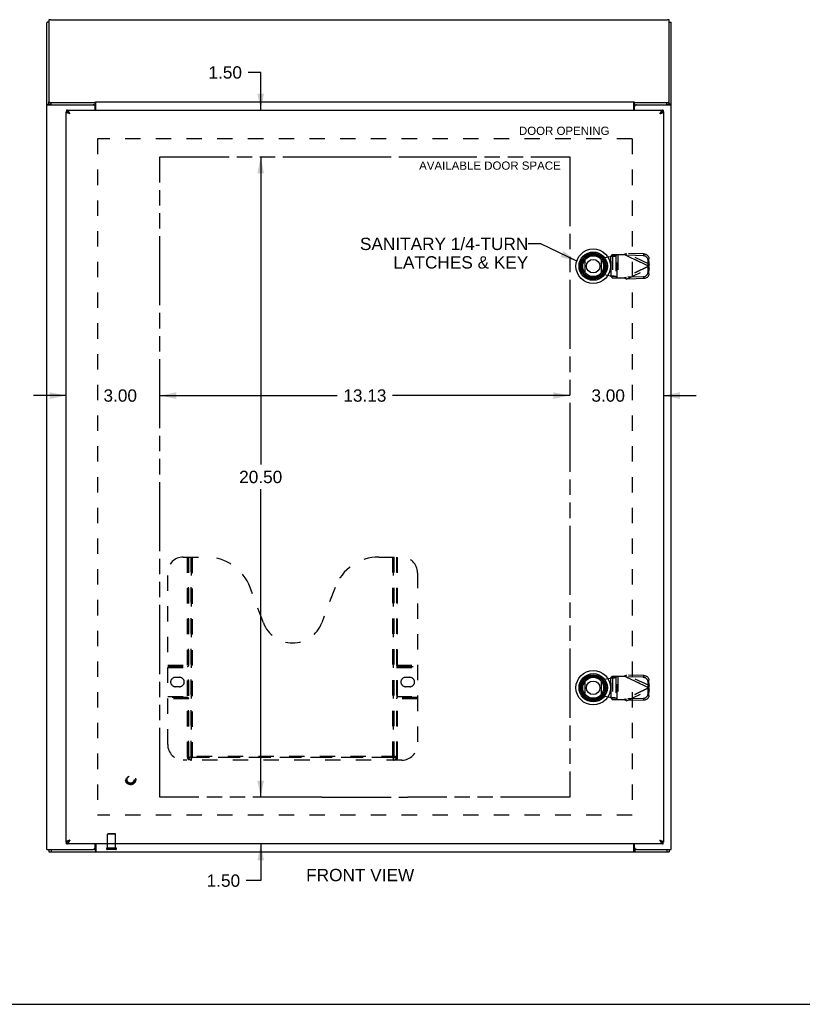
# Model space of a CAD drawing. Header units: inches. Extents: x 0 to 89.5, y 0 to 57.9.
# Tile 2 of 5: x 18.8 to 43.9, y 0 to 31.5. Entities that reach past the tile are written whole.
import ezdxf

# ---------------------------------------------------------------- set-up
doc = ezdxf.new("R2010")
doc.units = ezdxf.units.IN
doc.header["$LTSCALE"] = 4.921053
doc.header["$MEASUREMENT"] = 0
doc.linetypes.add('HIDDEN', pattern=[0.2, 0.1, -0.1])
doc.linetypes.add('PHANTOM', pattern=[0.8, 0.45, -0.05, 0.1, -0.05, 0.1, -0.05])
doc.layers.get('0').update_dxf_attribs({"linetype": 'CONTINUOUS'})
for name, color, linetype in [('02___PRT_ALL_AXES', 7, 'CONTINUOUS'), ('1-4_TURN_RH_OVER_16', 7, 'CONTINUOUS'), ('AVAILABLE_DOOR_SPACE', 7, 'CONTINUOUS'), ('DEFAULT_2', 8, 'HIDDEN'), ('DIMENSIONS', 7, 'CONTINUOUS')]:
    doc.layers.add(name, color=color, linetype=linetype)
doc.styles.get("Standard").update_dxf_attribs({"font": 'arial.ttf'})
doc.dimstyles.new('DIMSTYLE_1', dxfattribs={"dimtxt": 0.394737, "dimasz": 0.526316, "dimexe": 0.09, "dimexo": 0.07, "dimgap": 0.0375, "dimtad": 0, "dimtih": 1, "dimtoh": 1, "dimzin": 4, "dimdsep": 46, "dimtxsty": 'Standard', "dimblk": '_FILLED', "dimblk1": '_FILLED', "dimblk2": '_FILLED', "dimcen": 0.09, "dimazin": 1, "dimtfac": 1, "dimtofl": 0, "dimtmove": 0, "dimatfit": 3, "dimldrblk": '_FILLED', "dimfxl": 0, "dimtolj": 1, "dimtzin": 4, "dimarcsym": 0})
doc.dimstyles.get("Standard").update_dxf_attribs({"dimtxt": 0.447368, "dimasz": 0.526316, "dimexe": 0.09, "dimexo": 0.07, "dimgap": 0.09, "dimtad": 0, "dimtih": 1, "dimtoh": 1, "dimzin": 4, "dimdsep": 46, "dimtxsty": 'Standard', "dimblk": '_FILLED', "dimblk1": '_FILLED', "dimblk2": '_FILLED', "dimcen": 0.09, "dimazin": 1, "dimtp": 0.01, "dimtm": 0.01, "dimtfac": 1, "dimtofl": 0, "dimtmove": 0, "dimatfit": 3, "dimldrblk": '_FILLED', "dimfxl": 0, "dimtolj": 1, "dimtzin": 4, "dimarcsym": 0})

# ---------------------------------------------------------------- blocks, each defined once
blk = doc.blocks.new('_FILLED')
at = {"color": 0, "linetype": 'ByBlock'}
blk.add_solid([(0, 0), (-1, 0.2), (-1, -0.2)], dxfattribs=at)
blk = doc.blocks.new('*D16')
at = {"layer": 'DIMENSIONS', "color": 2, "linetype": 'Continuous'}
for p, q in [((26.547, 29.839), (26.145, 29.839)), ((26.547, 28.635), (26.547, 29.839)), ((26.547, 27.135), (26.547, 26.083))]:
    blk.add_line(p, q, dxfattribs=at)
at = {"layer": 'DIMENSIONS', "color": 2, "linetype": 'Continuous', "xscale": 0.5263157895, "yscale": 0.5263157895, "zscale": 0.5263157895}
for p, rotation in [((26.547, 28.635), 270), ((26.547, 27.135), 90)]:
    blk.add_blockref('_FILLED', p, dxfattribs=dict(at, rotation=rotation))
at = {"layer": 'DIMENSIONS', "color": 2, "linetype": 'Continuous', "insert": (25.948, 30.036), "char_height": 0.3947, "width": 1.07269, "attachment_point": 3, "line_spacing_factor": 0.9}
blk.add_mtext('1.50', dxfattribs=at)
blk = doc.blocks.new('*D17')
at = {"layer": 'DIMENSIONS', "color": 2, "linetype": 'Continuous'}
for p, q in [((26.547, 27.135), (26.547, 17.28)), ((26.547, 6.635), (26.547, 16.491))]:
    blk.add_line(p, q, dxfattribs=at)
at = {"layer": 'DIMENSIONS', "color": 2, "linetype": 'Continuous', "xscale": 0.5263157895, "yscale": 0.5263157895, "zscale": 0.5263157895}
for p, rotation in [((26.547, 27.135), 90), ((26.547, 6.635), 270)]:
    blk.add_blockref('_FILLED', p, dxfattribs=dict(at, rotation=rotation))
at = {"layer": 'DIMENSIONS', "color": 2, "linetype": 'Continuous', "insert": (26.547, 17.083), "char_height": 0.3947, "width": 1.37938, "attachment_point": 2, "line_spacing_factor": 0.9}
blk.add_mtext('20.50', dxfattribs=at)
blk = doc.blocks.new('*D18')
at = {"layer": 'DIMENSIONS', "color": 2, "linetype": 'Continuous'}
for p, q in [((26.547, 6.635), (26.547, 7.688)), ((26.547, 5.135), (26.547, 3.96)), ((26.547, 3.96), (26.087, 3.96))]:
    blk.add_line(p, q, dxfattribs=at)
at = {"layer": 'DIMENSIONS', "color": 2, "linetype": 'Continuous', "xscale": 0.5263157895, "yscale": 0.5263157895, "zscale": 0.5263157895}
for p, rotation in [((26.547, 6.635), 270), ((26.547, 5.135), 90)]:
    blk.add_blockref('_FILLED', p, dxfattribs=dict(at, rotation=rotation))
at = {"layer": 'DIMENSIONS', "color": 2, "linetype": 'Continuous', "insert": (25.889, 4.157), "char_height": 0.3947, "width": 1.07269, "attachment_point": 3, "line_spacing_factor": 0.9}
blk.add_mtext('1.50', dxfattribs=at)
blk = doc.blocks.new('*D19')
at = {"layer": 'DIMENSIONS', "color": 2, "linetype": 'Continuous'}
for p, q in [((23.32, 19.492), (28.996, 19.492)), ((36.445, 19.492), (30.77, 19.492))]:
    blk.add_line(p, q, dxfattribs=at)
at = {"layer": 'DIMENSIONS', "color": 2, "linetype": 'Continuous', "xscale": 0.5263157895, "yscale": 0.5263157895, "zscale": 0.5263157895, "rotation": 180}
blk.add_blockref('_FILLED', (23.32, 19.492), dxfattribs=at)
at = {"layer": 'DIMENSIONS', "color": 2, "linetype": 'Continuous', "xscale": 0.5263157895, "yscale": 0.5263157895, "zscale": 0.5263157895}
blk.add_blockref('_FILLED', (36.445, 19.492), dxfattribs=at)
at = {"layer": 'DIMENSIONS', "color": 2, "linetype": 'Continuous', "insert": (29.883, 19.69), "char_height": 0.3947, "width": 1.37938, "attachment_point": 2, "line_spacing_factor": 0.9}
blk.add_mtext('13.13', dxfattribs=at)
blk = doc.blocks.new('*D20')
at = {"layer": 'DIMENSIONS', "color": 2, "linetype": 'Continuous'}
for p, q in [((36.445, 19.492), (35.393, 19.492)), ((39.445, 19.492), (40.498, 19.492))]:
    blk.add_line(p, q, dxfattribs=at)
at = {"layer": 'DIMENSIONS', "color": 2, "linetype": 'Continuous', "xscale": 0.5263157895, "yscale": 0.5263157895, "zscale": 0.5263157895}
blk.add_blockref('_FILLED', (36.445, 19.492), dxfattribs=at)
at = {"layer": 'DIMENSIONS', "color": 2, "linetype": 'Continuous', "xscale": 0.5263157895, "yscale": 0.5263157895, "zscale": 0.5263157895, "rotation": 180}
blk.add_blockref('_FILLED', (39.445, 19.492), dxfattribs=at)
at = {"layer": 'DIMENSIONS', "color": 2, "linetype": 'Continuous', "insert": (37.675, 19.69), "char_height": 0.3947, "width": 1.07269, "attachment_point": 2, "line_spacing_factor": 0.9}
blk.add_mtext('3.00', dxfattribs=at)
blk = doc.blocks.new('*D21')
at = {"layer": 'DIMENSIONS', "color": 2, "linetype": 'Continuous'}
for p, q in [((20.32, 19.492), (19.268, 19.492)), ((23.32, 19.492), (24.373, 19.492))]:
    blk.add_line(p, q, dxfattribs=at)
at = {"layer": 'DIMENSIONS', "color": 2, "linetype": 'Continuous', "xscale": 0.5263157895, "yscale": 0.5263157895, "zscale": 0.5263157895}
blk.add_blockref('_FILLED', (20.32, 19.492), dxfattribs=at)
at = {"layer": 'DIMENSIONS', "color": 2, "linetype": 'Continuous', "xscale": 0.5263157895, "yscale": 0.5263157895, "zscale": 0.5263157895, "rotation": 180}
blk.add_blockref('_FILLED', (23.32, 19.492), dxfattribs=at)
at = {"layer": 'DIMENSIONS', "color": 2, "linetype": 'Continuous', "insert": (22.049, 19.69), "char_height": 0.3947, "width": 1.07269, "attachment_point": 2, "line_spacing_factor": 0.9}
blk.add_mtext('3.00', dxfattribs=at)

msp = doc.modelspace()

# ---------------------------------------------------------------- linework, layer by layer
at = {"color": 3, "linetype": 'Continuous'}
for p, q in [((19.818, 31.527), (39.572, 31.527)), ((19.695, 4.96), (19.695, 31.428)), ((19.758, 31.512), (19.758, 28.898)), ((39.632, 28.898), (39.632, 31.512)), ((39.695, 4.96), (39.695, 31.428)), ((19.723, 28.804), (21.185, 28.804)), ((19.838, 28.877), (21.245, 28.877)), ((21.245, 28.877), (21.257, 28.894)), ((21.245, 28.635), (21.245, 28.744)), ((21.257, 28.894), (38.509, 28.894)), ((21.272, 28.635), (21.272, 28.894)), ((38.493, 28.635), (38.493, 28.894)), ((38.521, 28.877), (38.509, 28.894)), ((38.52, 28.635), (38.52, 28.744)), ((38.521, 28.877), (39.552, 28.877)), ((38.58, 28.804), (39.668, 28.804)), ((20.32, 5.195), (20.32, 28.575)), ((20.333, 28.635), (39.432, 28.635)), ((39.325, 28.515), (39.34, 28.52)), ((39.445, 28.575), (39.445, 5.195)), ((39.432, 5.135), (20.333, 5.135)), ((20.44, 5.255), (20.426, 5.251)), ((21.245, 5.02), (21.245, 5.135)), ((21.272, 5.135), (21.272, 4.885)), ((38.493, 4.885), (38.493, 5.135)), ((38.52, 5.02), (38.52, 5.135)), ((19.695, 4.96), (21.185, 4.96)), ((19.758, 4.885), (39.632, 4.885)), ((38.502, 4.914), (38.505, 4.906)), ((38.58, 4.96), (39.695, 4.96))]:
    msp.add_line(p, q, dxfattribs=at)
at = {"color": 7, "linetype": 'Continuous'}
for p, q in [((19.758, 31.447), (19.713, 31.447)), ((39.632, 31.447), (39.677, 31.447)), ((19.695, 28.827), (19.758, 28.827)), ((19.758, 28.825), (19.758, 28.898)), ((19.838, 28.805), (19.838, 28.877)), ((19.838, 28.805), (21.245, 28.805)), ((19.84, 28.804), (19.84, 28.805)), ((21.245, 28.805), (21.245, 28.877)), ((38.521, 28.805), (38.521, 28.877)), ((38.521, 28.805), (39.552, 28.805)), ((39.55, 28.804), (39.55, 28.805)), ((39.552, 28.805), (39.552, 28.877)), ((39.632, 28.825), (39.632, 28.898)), ((39.695, 28.827), (39.632, 28.827)), ((20.32, 28.575), (20.333, 28.575)), ((20.333, 28.635), (20.333, 28.575)), ((20.387, 28.558), (20.382, 28.561)), ((39.388, 28.563), (39.383, 28.561)), ((39.432, 28.635), (39.432, 28.575)), ((39.445, 28.575), (39.432, 28.575)), ((36.94, 23.42), (36.94, 23.851)), ((37.451, 23.851), (37.451, 23.42)), ((36.94, 9.92), (36.94, 10.351)), ((37.451, 10.351), (37.451, 9.92)), ((20.32, 5.195), (20.333, 5.195)), ((20.333, 5.135), (20.333, 5.195)), ((20.378, 5.208), (20.382, 5.21)), ((39.379, 5.213), (39.383, 5.21)), ((39.445, 5.195), (39.432, 5.195)), ((39.432, 5.135), (39.432, 5.195)), ((19.758, 4.96), (19.758, 4.885)), ((19.838, 4.96), (19.838, 4.885)), ((21.242, 4.96), (21.185, 4.96)), ((21.242, 4.96), (21.242, 4.885)), ((38.58, 4.96), (38.524, 4.96)), ((38.524, 4.96), (38.524, 4.885)), ((39.552, 4.96), (39.552, 4.885)), ((39.632, 4.96), (39.632, 4.885)), ((0, 0), (89.474, 0))]:
    msp.add_line(p, q, dxfattribs=at)
at = {"color": 3, "linetype": 'Continuous'}
for points in [[(19.818, 31.527), (19.815, 31.527), (19.811, 31.527), (19.807, 31.527), (19.803, 31.527), (19.799, 31.526), (19.795, 31.526), (19.792, 31.526), (19.788, 31.525), (19.785, 31.524), (19.782, 31.524), (19.779, 31.523), (19.776, 31.523), (19.773, 31.522), (19.771, 31.521), (19.769, 31.52), (19.766, 31.519), (19.765, 31.518), (19.763, 31.518), (19.762, 31.517), (19.76, 31.516), (19.76, 31.515), (19.759, 31.514), (19.759, 31.513), (19.758, 31.512)], [(39.632, 31.512), (39.632, 31.513), (39.632, 31.514), (39.631, 31.515), (39.63, 31.516), (39.629, 31.517), (39.628, 31.518), (39.626, 31.518), (39.624, 31.519), (39.622, 31.52), (39.62, 31.521), (39.618, 31.522), (39.615, 31.523), (39.612, 31.523), (39.609, 31.524), (39.606, 31.524), (39.602, 31.525), (39.599, 31.526), (39.595, 31.526), (39.592, 31.526), (39.588, 31.527), (39.584, 31.527), (39.58, 31.527), (39.576, 31.527), (39.572, 31.527)], [(19.695, 28.827), (19.696, 28.824), (19.697, 28.822), (19.698, 28.819), (19.7, 28.817), (19.703, 28.815), (19.706, 28.812), (19.709, 28.81), (19.713, 28.808), (19.718, 28.806), (19.723, 28.804)], [(19.758, 28.898), (19.759, 28.897), (19.759, 28.895), (19.76, 28.894), (19.761, 28.893), (19.763, 28.891), (19.765, 28.89), (19.767, 28.889), (19.769, 28.888), (19.772, 28.886), (19.775, 28.885), (19.778, 28.884), (19.782, 28.883), (19.786, 28.882), (19.79, 28.881), (19.794, 28.881), (19.798, 28.88), (19.803, 28.879), (19.808, 28.879), (19.813, 28.878), (19.818, 28.878), (19.823, 28.878), (19.828, 28.877), (19.833, 28.877), (19.838, 28.877)], [(21.264, 28.856), (21.261, 28.861), (21.26, 28.863), (21.259, 28.865), (21.258, 28.867), (21.256, 28.868), (21.255, 28.87), (21.254, 28.872), (21.252, 28.873), (21.251, 28.874), (21.25, 28.875), (21.248, 28.876), (21.247, 28.877), (21.246, 28.877), (21.245, 28.877)], [(21.272, 28.845), (21.271, 28.846), (21.27, 28.847), (21.269, 28.849), (21.268, 28.851), (21.266, 28.852), (21.265, 28.854), (21.264, 28.856)], [(38.493, 28.845), (38.495, 28.846), (38.496, 28.847), (38.497, 28.849), (38.498, 28.851), (38.499, 28.852), (38.501, 28.854), (38.502, 28.856), (38.504, 28.861)], [(38.504, 28.861), (38.506, 28.863), (38.507, 28.865), (38.508, 28.867), (38.509, 28.868), (38.511, 28.87), (38.512, 28.872), (38.514, 28.873), (38.515, 28.874), (38.516, 28.875), (38.517, 28.876), (38.519, 28.877), (38.52, 28.877), (38.521, 28.877)], [(39.552, 28.877), (39.558, 28.877), (39.563, 28.877), (39.568, 28.878), (39.573, 28.878), (39.578, 28.878), (39.583, 28.879), (39.588, 28.879), (39.592, 28.88), (39.597, 28.881), (39.601, 28.881), (39.605, 28.882), (39.609, 28.883), (39.613, 28.884), (39.616, 28.885), (39.619, 28.886), (39.622, 28.888), (39.624, 28.889), (39.626, 28.89), (39.628, 28.891), (39.63, 28.893), (39.631, 28.894), (39.632, 28.895), (39.632, 28.897), (39.632, 28.898)], [(39.668, 28.804), (39.673, 28.806), (39.678, 28.808), (39.682, 28.81), (39.685, 28.812), (39.688, 28.815), (39.691, 28.817), (39.693, 28.819), (39.694, 28.822), (39.695, 28.824), (39.695, 28.827)], [(20.385, 28.534), (20.378, 28.536), (20.372, 28.539), (20.366, 28.541), (20.361, 28.543), (20.356, 28.545), (20.351, 28.548), (20.346, 28.55), (20.342, 28.552), (20.338, 28.555), (20.334, 28.557), (20.331, 28.559), (20.328, 28.562), (20.326, 28.564), (20.324, 28.566), (20.322, 28.569), (20.321, 28.571), (20.321, 28.573), (20.32, 28.575)], [(20.405, 28.575), (20.4, 28.582), (20.396, 28.589), (20.391, 28.595), (20.387, 28.6), (20.382, 28.606), (20.378, 28.611), (20.374, 28.615), (20.369, 28.619), (20.365, 28.623), (20.36, 28.626), (20.356, 28.629), (20.351, 28.631), (20.347, 28.633), (20.342, 28.634), (20.338, 28.635), (20.333, 28.635)], [(20.44, 28.515), (20.426, 28.52), (20.419, 28.522), (20.412, 28.525), (20.405, 28.527), (20.398, 28.529), (20.391, 28.532), (20.385, 28.534)], [(20.44, 28.515), (20.436, 28.523), (20.432, 28.531), (20.427, 28.539), (20.423, 28.547), (20.418, 28.554), (20.414, 28.561), (20.409, 28.569), (20.405, 28.575)], [(39.361, 28.575), (39.357, 28.569), (39.352, 28.561), (39.348, 28.554), (39.343, 28.547), (39.339, 28.539), (39.334, 28.531), (39.33, 28.523), (39.325, 28.515)], [(39.34, 28.52), (39.347, 28.522), (39.354, 28.525), (39.361, 28.527), (39.368, 28.529), (39.375, 28.532), (39.381, 28.534)], [(39.432, 28.635), (39.428, 28.635), (39.424, 28.634), (39.419, 28.633), (39.415, 28.631), (39.41, 28.629), (39.406, 28.626), (39.401, 28.623), (39.397, 28.619), (39.392, 28.615), (39.388, 28.611), (39.383, 28.606), (39.379, 28.6), (39.374, 28.595), (39.37, 28.589), (39.366, 28.582), (39.361, 28.575)], [(39.381, 28.534), (39.388, 28.536), (39.394, 28.539), (39.399, 28.541), (39.405, 28.543), (39.41, 28.545), (39.415, 28.548), (39.42, 28.55), (39.424, 28.552), (39.428, 28.555), (39.432, 28.557), (39.435, 28.559), (39.438, 28.562), (39.44, 28.564), (39.442, 28.566), (39.443, 28.569), (39.445, 28.571), (39.445, 28.573), (39.445, 28.575)], [(20.385, 5.237), (20.378, 5.235), (20.372, 5.232), (20.366, 5.23), (20.361, 5.228), (20.356, 5.225), (20.351, 5.223), (20.346, 5.221), (20.342, 5.219), (20.338, 5.216), (20.334, 5.214), (20.331, 5.212), (20.328, 5.209), (20.326, 5.207), (20.324, 5.205), (20.322, 5.202), (20.321, 5.2), (20.321, 5.198), (20.32, 5.195)], [(20.333, 5.135), (20.338, 5.136), (20.342, 5.136), (20.347, 5.138), (20.351, 5.14), (20.356, 5.142), (20.36, 5.145), (20.365, 5.148), (20.369, 5.152), (20.374, 5.156), (20.378, 5.16), (20.382, 5.165), (20.387, 5.171), (20.391, 5.176), (20.396, 5.182), (20.4, 5.189), (20.405, 5.195)], [(20.426, 5.251), (20.419, 5.249), (20.412, 5.246), (20.405, 5.244), (20.398, 5.242), (20.391, 5.239), (20.385, 5.237)], [(20.405, 5.195), (20.409, 5.202), (20.414, 5.21), (20.418, 5.217), (20.423, 5.224), (20.427, 5.232), (20.432, 5.24), (20.436, 5.248), (20.44, 5.255)], [(39.325, 5.255), (39.34, 5.251), (39.347, 5.249), (39.354, 5.246), (39.361, 5.244), (39.368, 5.242), (39.375, 5.239), (39.381, 5.237)], [(39.325, 5.255), (39.33, 5.248), (39.334, 5.24), (39.339, 5.232), (39.343, 5.224), (39.348, 5.217), (39.352, 5.21), (39.357, 5.202), (39.361, 5.195)], [(39.361, 5.195), (39.366, 5.189), (39.37, 5.182), (39.374, 5.176), (39.379, 5.171), (39.383, 5.165), (39.388, 5.16), (39.392, 5.156), (39.397, 5.152), (39.401, 5.148), (39.406, 5.145), (39.41, 5.142), (39.415, 5.14), (39.419, 5.138), (39.424, 5.136), (39.428, 5.136), (39.432, 5.135)], [(39.381, 5.237), (39.388, 5.235), (39.394, 5.232), (39.399, 5.23), (39.405, 5.228), (39.41, 5.225), (39.415, 5.223), (39.42, 5.221), (39.424, 5.219), (39.428, 5.216), (39.432, 5.214), (39.435, 5.212), (39.438, 5.209), (39.44, 5.207), (39.442, 5.205), (39.443, 5.202), (39.445, 5.2), (39.445, 5.198), (39.445, 5.195)], [(21.261, 4.906), (21.26, 4.904), (21.259, 4.902), (21.258, 4.9), (21.257, 4.898), (21.256, 4.896), (21.255, 4.894), (21.254, 4.893), (21.253, 4.891), (21.251, 4.89), (21.25, 4.889), (21.249, 4.888), (21.248, 4.887), (21.247, 4.887), (21.246, 4.886), (21.245, 4.886), (21.244, 4.886), (21.242, 4.885)], [(21.272, 4.929), (21.271, 4.927), (21.27, 4.926), (21.269, 4.924), (21.268, 4.923), (21.267, 4.921), (21.266, 4.918), (21.265, 4.916), (21.264, 4.914), (21.261, 4.906)], [(38.493, 4.929), (38.494, 4.927), (38.496, 4.926), (38.497, 4.924), (38.498, 4.923), (38.499, 4.921), (38.5, 4.918), (38.501, 4.916), (38.502, 4.914)], [(38.505, 4.906), (38.506, 4.904), (38.507, 4.902), (38.508, 4.9), (38.509, 4.898), (38.51, 4.896), (38.511, 4.894), (38.512, 4.893), (38.513, 4.891), (38.514, 4.89), (38.516, 4.889), (38.517, 4.888), (38.518, 4.887), (38.519, 4.887), (38.52, 4.886), (38.521, 4.886), (38.522, 4.886), (38.524, 4.885)]]:
    msp.add_lwpolyline(points, dxfattribs=at)
at = {"color": 7, "linetype": 'Continuous'}
for points in [[(19.772, 28.814), (19.769, 28.815), (19.767, 28.816), (19.765, 28.818), (19.763, 28.819), (19.761, 28.82), (19.76, 28.821), (19.759, 28.823), (19.759, 28.824), (19.758, 28.825)], [(19.778, 28.812), (19.775, 28.813), (19.772, 28.814)], [(19.775, 28.813), (19.775, 28.812), (19.777, 28.81), (19.779, 28.808), (19.781, 28.806), (19.784, 28.804)], [(19.786, 28.81), (19.782, 28.811), (19.778, 28.812)], [(19.838, 28.805), (19.833, 28.805), (19.828, 28.805), (19.823, 28.805), (19.818, 28.805), (19.813, 28.806), (19.808, 28.806), (19.803, 28.807), (19.798, 28.808), (19.794, 28.808), (19.79, 28.809), (19.786, 28.81)], [(21.272, 28.798), (21.272, 28.798), (21.271, 28.797), (21.27, 28.797), (21.268, 28.797), (21.267, 28.797), (21.266, 28.797), (21.265, 28.798), (21.263, 28.798), (21.262, 28.798), (21.261, 28.799), (21.26, 28.8), (21.259, 28.8), (21.257, 28.801), (21.256, 28.802), (21.255, 28.802), (21.254, 28.803), (21.253, 28.804), (21.252, 28.804), (21.251, 28.805), (21.25, 28.805), (21.248, 28.805), (21.247, 28.805), (21.246, 28.805), (21.245, 28.805)], [(38.493, 28.798), (38.494, 28.798), (38.495, 28.797), (38.496, 28.797), (38.497, 28.797), (38.499, 28.797), (38.5, 28.797), (38.501, 28.798), (38.503, 28.798), (38.504, 28.798), (38.505, 28.799), (38.506, 28.8), (38.507, 28.8), (38.508, 28.801), (38.51, 28.802), (38.511, 28.802), (38.512, 28.803), (38.513, 28.804), (38.514, 28.804), (38.515, 28.805), (38.516, 28.805), (38.518, 28.805), (38.519, 28.805), (38.52, 28.805), (38.521, 28.805)], [(39.605, 28.81), (39.601, 28.809), (39.597, 28.808), (39.592, 28.808), (39.588, 28.807), (39.583, 28.806), (39.578, 28.806), (39.573, 28.805), (39.568, 28.805), (39.563, 28.805), (39.558, 28.805), (39.552, 28.805)], [(39.616, 28.813), (39.613, 28.812), (39.609, 28.811), (39.605, 28.81)], [(39.607, 28.804), (39.61, 28.806), (39.612, 28.808), (39.614, 28.81), (39.616, 28.812), (39.616, 28.813)], [(39.622, 28.815), (39.619, 28.814), (39.616, 28.813)], [(39.632, 28.825), (39.632, 28.824), (39.632, 28.823), (39.631, 28.821), (39.63, 28.82), (39.628, 28.819), (39.626, 28.818), (39.624, 28.816), (39.622, 28.815)], [(20.382, 28.561), (20.378, 28.563), (20.374, 28.565), (20.369, 28.567), (20.365, 28.569), (20.36, 28.571), (20.356, 28.572), (20.351, 28.573), (20.347, 28.574), (20.342, 28.575), (20.338, 28.575), (20.333, 28.575)], [(20.44, 28.515), (20.436, 28.519), (20.432, 28.523), (20.427, 28.527), (20.423, 28.531), (20.418, 28.535), (20.414, 28.538), (20.409, 28.542), (20.405, 28.545), (20.4, 28.549), (20.396, 28.552), (20.391, 28.555), (20.387, 28.558)], [(20.44, 28.515), (20.436, 28.518), (20.431, 28.521), (20.426, 28.524), (20.422, 28.527), (20.417, 28.53), (20.413, 28.533), (20.409, 28.536), (20.405, 28.539), (20.401, 28.542), (20.398, 28.545), (20.395, 28.548), (20.392, 28.551), (20.389, 28.554), (20.387, 28.557), (20.387, 28.558)], [(39.383, 28.561), (39.379, 28.558), (39.374, 28.555), (39.37, 28.552), (39.366, 28.549), (39.361, 28.545), (39.357, 28.542), (39.352, 28.538), (39.348, 28.535), (39.343, 28.531), (39.339, 28.527), (39.334, 28.523), (39.33, 28.519), (39.325, 28.515)], [(39.325, 28.515), (39.33, 28.518), (39.335, 28.521), (39.339, 28.524), (39.344, 28.527), (39.348, 28.53), (39.353, 28.533), (39.357, 28.536), (39.361, 28.539), (39.364, 28.542), (39.368, 28.545), (39.371, 28.548), (39.374, 28.551), (39.377, 28.554), (39.379, 28.557), (39.379, 28.558)], [(39.432, 28.575), (39.428, 28.575), (39.424, 28.575), (39.419, 28.574), (39.415, 28.573), (39.41, 28.572), (39.406, 28.571), (39.401, 28.569), (39.397, 28.567), (39.392, 28.565), (39.388, 28.563)], [(20.333, 5.195), (20.338, 5.196), (20.342, 5.196), (20.347, 5.197), (20.351, 5.197), (20.356, 5.199), (20.36, 5.2), (20.365, 5.202), (20.369, 5.203), (20.374, 5.206), (20.378, 5.208)], [(20.382, 5.21), (20.387, 5.213), (20.391, 5.216), (20.396, 5.219), (20.4, 5.222), (20.405, 5.225), (20.409, 5.229), (20.414, 5.232), (20.418, 5.236), (20.423, 5.24), (20.427, 5.244), (20.432, 5.248), (20.436, 5.252), (20.44, 5.255)], [(20.44, 5.255), (20.436, 5.252), (20.431, 5.249), (20.426, 5.246), (20.422, 5.243), (20.417, 5.24), (20.413, 5.237), (20.409, 5.234), (20.405, 5.231), (20.401, 5.228), (20.398, 5.225), (20.395, 5.222), (20.392, 5.219), (20.389, 5.216), (20.387, 5.213), (20.387, 5.213)], [(39.325, 5.255), (39.33, 5.252), (39.335, 5.249), (39.339, 5.246), (39.344, 5.243), (39.348, 5.24), (39.353, 5.237), (39.357, 5.234), (39.361, 5.231), (39.364, 5.228), (39.368, 5.225), (39.371, 5.222), (39.374, 5.219), (39.377, 5.216), (39.379, 5.213), (39.379, 5.213)], [(39.325, 5.255), (39.33, 5.252), (39.334, 5.248), (39.339, 5.244), (39.343, 5.24), (39.348, 5.236), (39.352, 5.232), (39.357, 5.229), (39.361, 5.225), (39.366, 5.222), (39.37, 5.219), (39.374, 5.216), (39.379, 5.213)], [(39.383, 5.21), (39.388, 5.208), (39.392, 5.206), (39.397, 5.203), (39.401, 5.202), (39.406, 5.2), (39.41, 5.199), (39.415, 5.197), (39.419, 5.197), (39.424, 5.196), (39.428, 5.196), (39.432, 5.195)], [(21.255, 4.971), (21.253, 4.968), (21.252, 4.967), (21.251, 4.966), (21.25, 4.965), (21.249, 4.964), (21.248, 4.963), (21.247, 4.962), (21.246, 4.961), (21.245, 4.961), (21.244, 4.961), (21.243, 4.961), (21.242, 4.96)], [(21.272, 4.981), (21.271, 4.981), (21.27, 4.982), (21.269, 4.982), (21.268, 4.981), (21.267, 4.981), (21.266, 4.981), (21.265, 4.98), (21.264, 4.98), (21.263, 4.979), (21.262, 4.979), (21.261, 4.978), (21.26, 4.977), (21.259, 4.976), (21.258, 4.975), (21.257, 4.974), (21.256, 4.972), (21.255, 4.971)], [(38.493, 4.981), (38.495, 4.981), (38.496, 4.982), (38.497, 4.982), (38.498, 4.981), (38.499, 4.981), (38.5, 4.981), (38.501, 4.98), (38.502, 4.98), (38.503, 4.979), (38.504, 4.979), (38.505, 4.978), (38.506, 4.977), (38.507, 4.976), (38.508, 4.975), (38.509, 4.974), (38.51, 4.972), (38.511, 4.971), (38.513, 4.968)], [(38.513, 4.968), (38.514, 4.967), (38.515, 4.966), (38.516, 4.965), (38.517, 4.964), (38.518, 4.963), (38.519, 4.962), (38.52, 4.961), (38.521, 4.961), (38.522, 4.961), (38.523, 4.961), (38.524, 4.96)]]:
    msp.add_lwpolyline(points, dxfattribs=at)
for centre, radius in [((37.195, 23.635), 0.551), ((37.195, 23.635), 0.453), ((37.195, 23.635), 0.413), ((37.195, 23.635), 0.384), ((37.195, 23.635), 0.374), ((37.195, 23.635), 0.335), ((37.195, 23.635), 0.217), ((37.195, 10.135), 0.551), ((37.195, 10.135), 0.453), ((37.195, 10.135), 0.413), ((37.195, 10.135), 0.384), ((37.195, 10.135), 0.374), ((37.195, 10.135), 0.335), ((37.195, 10.135), 0.217)]:
    msp.add_circle(centre, radius, dxfattribs=at)
at = {"color": 3, "linetype": 'Continuous'}
for centre, start, end in [((21.185, 28.744), 0, 90), ((38.58, 28.744), 90, 180), ((21.185, 5.02), 270, 360), ((38.58, 5.02), 180, 270)]:
    msp.add_arc(centre, 0.06, start, end, dxfattribs=at)
for centre, start_param, end_param in [((19.84, 31.428), 2.637791, 3.141593), ((39.55, 31.428), 0, 0.503802)]:
    msp.add_ellipse(centre, major_axis=(0.145, 0), ratio=0.267949, start_param=start_param, end_param=end_param, dxfattribs=at)
at = {"layer": '02___PRT_ALL_AXES', "color": 8, "linetype": 'HIDDEN'}
for p, q in [((21.646, 5.003), (21.646, 5.45)), ((21.894, 5.003), (21.894, 5.45)), ((21.894, 5.003), (21.646, 5.003))]:
    msp.add_line(p, q, dxfattribs=at)
msp.add_circle((22.38, 7.195), 0.124, dxfattribs=at)
at = {"layer": 'AVAILABLE_DOOR_SPACE', "color": 40, "linetype": 'PHANTOM'}
for p, q in [((23.32, 6.635), (23.32, 27.135)), ((23.32, 27.135), (28.508, 27.135)), ((28.508, 27.135), (28.508, 27.134)), ((28.508, 27.134), (31.258, 27.134)), ((31.258, 27.134), (31.258, 27.135)), ((31.258, 27.135), (36.445, 27.135)), ((36.445, 27.135), (36.445, 6.635)), ((28.508, 6.635), (23.32, 6.635)), ((28.508, 6.636), (31.258, 6.636)), ((28.508, 6.635), (28.508, 6.636)), ((31.258, 6.635), (31.258, 6.636)), ((36.445, 6.635), (31.258, 6.635))]:
    msp.add_line(p, q, dxfattribs=at)
at = {"layer": 'DEFAULT_2', "color": 8, "linetype": 'HIDDEN'}
for p, q in [((21.32, 27.71), (21.32, 6.06)), ((38.443, 27.71), (21.322, 27.71)), ((38.445, 27.71), (38.445, 6.06)), ((37.257, 23.963), (37.552, 23.909)), ((37.807, 24.007), (37.768, 23.966)), ((37.768, 23.966), (37.923, 23.966)), ((37.768, 23.301), (37.768, 23.966)), ((37.807, 24.007), (38.182, 24.007)), ((37.811, 24.007), (37.811, 23.259)), ((37.923, 23.966), (37.962, 24.007)), ((37.923, 23.966), (37.923, 23.301)), ((37.965, 23.259), (37.965, 24.007)), ((37.985, 24.007), (37.985, 23.259)), ((38.969, 23.633), (38.182, 24.007)), ((38.239, 23.989), (38.266, 24.045)), ((38.794, 23.971), (38.239, 23.989)), ((38.239, 23.989), (38.96, 23.646)), ((38.821, 24.027), (38.266, 24.045)), ((38.987, 23.703), (38.266, 24.045)), ((38.821, 24.027), (38.794, 23.971)), ((37.552, 23.909), (37.749, 23.947)), ((37.749, 23.947), (37.749, 23.32)), ((38.954, 23.819), (38.981, 23.875)), ((38.96, 23.646), (38.954, 23.819)), ((38.987, 23.703), (38.96, 23.646)), ((38.987, 23.703), (38.981, 23.875)), ((37.552, 23.358), (37.257, 23.304)), ((37.749, 23.32), (37.552, 23.358)), ((38.969, 23.633), (38.182, 23.259)), ((38.96, 23.621), (38.239, 23.278)), ((38.266, 23.222), (38.987, 23.564)), ((38.954, 23.448), (38.96, 23.621)), ((38.981, 23.392), (38.954, 23.448)), ((38.96, 23.621), (38.987, 23.564)), ((38.969, 23.633), (38.966, 23.638)), ((38.981, 23.392), (38.987, 23.564)), ((37.923, 23.301), (37.768, 23.301)), ((37.768, 23.301), (37.807, 23.259)), ((37.807, 23.259), (38.182, 23.259)), ((37.962, 23.259), (37.923, 23.301)), ((38.182, 23.259), (38.201, 23.266)), ((38.794, 23.296), (38.239, 23.278)), ((38.266, 23.222), (38.239, 23.278)), ((38.821, 23.24), (38.266, 23.222)), ((38.794, 23.296), (38.821, 23.24)), ((24.068, 14.32), (24.804, 14.32)), ((24.203, 7.91), (24.203, 14.32)), ((24.233, 7.94), (24.233, 14.32)), ((24.243, 7.91), (24.243, 14.32)), ((24.323, 7.94), (24.323, 14.32)), ((24.333, 7.82), (24.333, 14.32)), ((24.363, 7.9), (24.363, 14.32)), ((30.332, 14.32), (31.068, 14.32)), ((30.773, 14.32), (30.773, 7.9)), ((30.803, 7.82), (30.803, 14.32)), ((30.813, 14.32), (30.813, 7.94)), ((30.893, 14.32), (30.893, 7.91)), ((30.903, 14.32), (30.903, 7.94)), ((30.933, 7.91), (30.933, 14.32)), ((23.568, 8.32), (23.568, 13.82)), ((31.568, 13.82), (31.568, 8.32)), ((26.632, 12.219), (26.209, 13.347)), ((28.927, 13.347), (28.504, 12.219)), ((23.568, 10.86), (24.243, 10.86)), ((23.568, 10.82), (24.203, 10.82)), ((23.568, 10.78), (24.243, 10.78)), ((30.893, 10.86), (31.568, 10.86)), ((30.893, 10.78), (31.568, 10.78)), ((30.933, 10.82), (31.568, 10.82)), ((23.812, 10.47), (23.949, 10.47)), ((31.187, 10.47), (31.324, 10.47)), ((37.257, 10.463), (37.552, 10.409)), ((37.552, 10.409), (37.749, 10.447)), ((37.749, 10.447), (37.749, 9.82)), ((37.807, 10.507), (37.768, 10.466)), ((37.768, 10.466), (37.923, 10.466)), ((37.768, 9.801), (37.768, 10.466)), ((37.807, 10.507), (38.182, 10.507)), ((37.811, 10.507), (37.811, 9.759)), ((37.923, 10.466), (37.962, 10.507)), ((37.923, 10.466), (37.923, 9.801)), ((37.965, 9.759), (37.965, 10.507)), ((37.985, 10.507), (37.985, 9.759)), ((38.969, 10.133), (38.182, 10.507)), ((38.239, 10.489), (38.266, 10.545)), ((38.794, 10.471), (38.239, 10.489)), ((38.239, 10.489), (38.96, 10.146)), ((38.821, 10.527), (38.266, 10.545)), ((38.987, 10.203), (38.266, 10.545)), ((38.821, 10.527), (38.794, 10.471)), ((23.949, 10.17), (23.812, 10.17)), ((31.324, 10.17), (31.187, 10.17)), ((38.969, 10.133), (38.182, 9.759)), ((38.96, 10.121), (38.239, 9.778)), ((38.954, 10.319), (38.981, 10.375)), ((38.96, 10.146), (38.954, 10.319)), ((38.954, 9.948), (38.96, 10.121)), ((38.987, 10.203), (38.96, 10.146)), ((38.96, 10.121), (38.987, 10.064)), ((38.969, 10.133), (38.966, 10.138)), ((38.987, 10.203), (38.981, 10.375)), ((23.568, 9.86), (24.243, 9.86)), ((24.203, 9.82), (23.568, 9.82)), ((24.243, 9.78), (23.568, 9.78)), ((30.893, 9.86), (31.568, 9.86)), ((31.568, 9.78), (30.893, 9.78)), ((31.568, 9.82), (30.933, 9.82)), ((37.552, 9.858), (37.257, 9.804)), ((37.749, 9.82), (37.552, 9.858)), ((37.923, 9.801), (37.768, 9.801)), ((37.768, 9.801), (37.807, 9.759)), ((37.962, 9.759), (37.923, 9.801)), ((38.794, 9.796), (38.239, 9.778)), ((38.266, 9.722), (38.239, 9.778)), ((38.266, 9.722), (38.987, 10.064)), ((38.794, 9.796), (38.821, 9.74)), ((38.981, 9.892), (38.954, 9.948)), ((38.981, 9.892), (38.987, 10.064)), ((37.807, 9.759), (38.182, 9.759)), ((38.182, 9.759), (38.201, 9.766)), ((38.821, 9.74), (38.266, 9.722)), ((24.203, 7.91), (30.933, 7.91)), ((30.903, 7.94), (24.233, 7.94)), ((30.809, 7.9), (24.327, 7.9)), ((31.068, 7.82), (24.068, 7.82)), ((38.443, 6.06), (21.322, 6.06)), ((21.894, 5.45), (21.646, 5.45)), ((21.884, 5.46), (21.656, 5.46)), ((21.912, 5.003), (21.628, 5.003)), ((21.912, 4.96), (21.628, 4.96))]:
    msp.add_line(p, q, dxfattribs=at)
for points in [[(37.768, 23.966), (37.767, 23.963), (37.766, 23.961), (37.764, 23.959), (37.761, 23.956), (37.758, 23.954), (37.755, 23.952), (37.752, 23.949), (37.749, 23.947)], [(37.749, 23.947), (37.766, 23.948), (37.784, 23.95), (37.801, 23.951), (37.817, 23.952), (37.833, 23.954), (37.848, 23.955), (37.862, 23.956), (37.875, 23.958), (37.887, 23.959), (37.897, 23.96), (37.906, 23.962), (37.913, 23.963), (37.919, 23.964), (37.923, 23.966)], [(38.182, 24.007), (38.196, 24.014), (38.21, 24.021), (38.224, 24.027), (38.239, 24.033), (38.253, 24.04), (38.266, 24.045)], [(38.239, 23.989), (38.23, 23.992), (38.22, 23.995), (38.211, 23.998), (38.201, 24.001), (38.182, 24.007)], [(38.954, 23.819), (38.953, 23.833), (38.95, 23.848), (38.946, 23.862), (38.94, 23.875), (38.933, 23.889), (38.925, 23.901), (38.916, 23.913), (38.905, 23.924), (38.894, 23.934), (38.881, 23.943), (38.868, 23.951), (38.854, 23.957), (38.839, 23.963), (38.824, 23.967), (38.809, 23.969), (38.794, 23.971)], [(38.821, 24.027), (38.836, 24.026), (38.851, 24.024), (38.866, 24.02), (38.881, 24.014), (38.895, 24.008), (38.908, 24), (38.921, 23.991), (38.932, 23.981), (38.943, 23.97), (38.952, 23.958), (38.96, 23.945), (38.967, 23.932), (38.973, 23.918), (38.977, 23.904), (38.98, 23.89), (38.981, 23.875)], [(38.966, 23.638), (38.965, 23.64), (38.963, 23.642), (38.962, 23.644), (38.96, 23.646)], [(38.987, 23.703), (38.984, 23.692), (38.981, 23.681), (38.978, 23.669), (38.975, 23.657), (38.972, 23.645), (38.969, 23.633)], [(38.794, 23.296), (38.809, 23.298), (38.824, 23.3), (38.839, 23.304), (38.854, 23.309), (38.868, 23.316), (38.881, 23.324), (38.894, 23.333), (38.905, 23.343), (38.916, 23.354), (38.925, 23.366), (38.933, 23.378), (38.94, 23.392), (38.946, 23.405), (38.95, 23.419), (38.953, 23.434), (38.954, 23.448)], [(38.981, 23.392), (38.98, 23.377), (38.977, 23.363), (38.973, 23.349), (38.967, 23.335), (38.96, 23.322), (38.952, 23.309), (38.943, 23.297), (38.932, 23.286), (38.921, 23.276), (38.908, 23.267), (38.895, 23.259), (38.881, 23.253), (38.866, 23.247), (38.851, 23.243), (38.836, 23.241), (38.821, 23.24)], [(38.96, 23.621), (38.962, 23.623), (38.963, 23.625), (38.965, 23.627), (38.966, 23.629), (38.969, 23.633)], [(38.969, 23.633), (38.972, 23.622), (38.975, 23.61), (38.978, 23.598), (38.981, 23.586), (38.984, 23.575), (38.987, 23.564)], [(37.923, 23.301), (37.919, 23.303), (37.913, 23.304), (37.906, 23.305), (37.897, 23.307), (37.887, 23.308), (37.875, 23.309), (37.862, 23.311), (37.848, 23.312), (37.833, 23.313), (37.817, 23.315), (37.801, 23.316), (37.784, 23.317), (37.766, 23.319), (37.749, 23.32)], [(37.768, 23.301), (37.767, 23.304), (37.766, 23.306), (37.764, 23.308), (37.761, 23.311), (37.758, 23.313), (37.755, 23.315), (37.752, 23.318), (37.749, 23.32)], [(38.266, 23.222), (38.253, 23.227), (38.239, 23.233), (38.224, 23.24), (38.21, 23.246), (38.196, 23.253), (38.182, 23.259)], [(38.201, 23.266), (38.211, 23.269), (38.22, 23.272), (38.23, 23.275), (38.239, 23.278)], [(37.749, 10.447), (37.766, 10.448), (37.784, 10.45), (37.801, 10.451), (37.817, 10.452), (37.833, 10.454), (37.848, 10.455), (37.862, 10.456), (37.875, 10.458), (37.887, 10.459), (37.897, 10.46), (37.906, 10.462), (37.913, 10.463), (37.919, 10.464), (37.923, 10.466)], [(37.768, 10.466), (37.767, 10.463), (37.766, 10.461), (37.764, 10.459), (37.761, 10.456), (37.758, 10.454), (37.755, 10.452), (37.752, 10.449), (37.749, 10.447)], [(38.182, 10.507), (38.196, 10.514), (38.21, 10.521), (38.224, 10.527), (38.239, 10.533), (38.253, 10.54), (38.266, 10.545)], [(38.239, 10.489), (38.23, 10.492), (38.22, 10.495), (38.211, 10.498), (38.201, 10.501), (38.182, 10.507)], [(38.954, 10.319), (38.953, 10.333), (38.95, 10.348), (38.946, 10.362), (38.94, 10.375), (38.933, 10.389), (38.925, 10.401), (38.916, 10.413), (38.905, 10.424), (38.894, 10.434), (38.881, 10.443), (38.868, 10.451), (38.854, 10.457), (38.839, 10.463), (38.824, 10.467), (38.809, 10.469), (38.794, 10.471)], [(38.821, 10.527), (38.836, 10.526), (38.851, 10.524), (38.866, 10.52), (38.881, 10.514), (38.895, 10.508), (38.908, 10.5), (38.921, 10.491), (38.932, 10.481), (38.943, 10.47), (38.952, 10.458), (38.96, 10.445), (38.967, 10.432), (38.973, 10.418), (38.977, 10.404), (38.98, 10.39), (38.981, 10.375)], [(38.966, 10.138), (38.965, 10.14), (38.963, 10.142), (38.962, 10.144), (38.96, 10.146)], [(38.96, 10.121), (38.962, 10.123), (38.963, 10.125), (38.965, 10.127), (38.966, 10.129), (38.969, 10.133)], [(38.987, 10.203), (38.984, 10.192), (38.981, 10.181), (38.978, 10.169), (38.975, 10.157), (38.972, 10.145), (38.969, 10.133)], [(38.969, 10.133), (38.972, 10.122), (38.975, 10.11), (38.978, 10.098), (38.981, 10.086), (38.984, 10.075), (38.987, 10.064)], [(37.923, 9.801), (37.919, 9.803), (37.913, 9.804), (37.906, 9.805), (37.897, 9.807), (37.887, 9.808), (37.875, 9.809), (37.862, 9.811), (37.848, 9.812), (37.833, 9.813), (37.817, 9.815), (37.801, 9.816), (37.784, 9.817), (37.766, 9.819), (37.749, 9.82)], [(37.768, 9.801), (37.767, 9.804), (37.766, 9.806), (37.764, 9.808), (37.761, 9.811), (37.758, 9.813), (37.755, 9.815), (37.752, 9.818), (37.749, 9.82)], [(38.201, 9.766), (38.211, 9.769), (38.22, 9.772), (38.23, 9.775), (38.239, 9.778)], [(38.794, 9.796), (38.809, 9.798), (38.824, 9.8), (38.839, 9.804), (38.854, 9.809), (38.868, 9.816), (38.881, 9.824), (38.894, 9.833), (38.905, 9.843), (38.916, 9.854), (38.925, 9.866), (38.933, 9.878), (38.94, 9.892), (38.946, 9.905), (38.95, 9.919), (38.953, 9.934), (38.954, 9.948)], [(38.981, 9.892), (38.98, 9.877), (38.977, 9.863), (38.973, 9.849), (38.967, 9.835), (38.96, 9.822), (38.952, 9.809), (38.943, 9.797), (38.932, 9.786), (38.921, 9.776), (38.908, 9.767), (38.895, 9.759), (38.881, 9.753), (38.866, 9.747), (38.851, 9.743), (38.836, 9.741), (38.821, 9.74)], [(38.266, 9.722), (38.253, 9.727), (38.239, 9.733), (38.224, 9.74), (38.21, 9.746), (38.196, 9.753), (38.182, 9.759)], [(24.233, 7.94), (24.245, 7.932), (24.257, 7.925), (24.269, 7.918), (24.281, 7.912), (24.293, 7.907), (24.305, 7.903), (24.316, 7.901), (24.327, 7.9)], [(30.809, 7.9), (30.82, 7.901), (30.831, 7.903), (30.843, 7.907), (30.855, 7.912), (30.867, 7.918), (30.878, 7.925), (30.891, 7.932), (30.903, 7.94)]]:
    msp.add_lwpolyline(points, dxfattribs=at)
for radius in [0.164, 0.142, 0.124, 0.114]:
    msp.add_circle((22.38, 7.195), radius, dxfattribs=at)
for centre, radius, start, end in [((37.197, 23.633), 0.335, 79.673, 280.327), ((24.068, 13.82), 0.5, 90, 180), ((24.804, 12.82), 1.5, 20.5519, 90), ((30.332, 12.82), 1.5, 90, 159.4481), ((31.068, 13.82), 0.5, 0, 90), ((27.568, 12.57), 1, 200.5519, 339.4481), ((24.203, 10.86), 0.04, 270, 360), ((30.933, 10.86), 0.04, 180, 270), ((23.812, 10.32), 0.15, 90, 270), ((23.949, 10.32), 0.15, 270, 90), ((31.187, 10.32), 0.15, 90, 270), ((31.324, 10.32), 0.15, 270, 90), ((37.197, 10.133), 0.335, 79.673, 280.327), ((24.203, 9.78), 0.04, 0, 90), ((30.933, 9.78), 0.04, 90, 180), ((24.068, 8.32), 0.5, 180, 270), ((31.068, 8.32), 0.5, 270, 360), ((24.333, 7.91), 0.13, 180, 223.8131), ((24.333, 7.91), 0.09, 180, 270), ((24.363, 7.94), 0.04, 180, 270), ((30.773, 7.94), 0.04, 270, 360), ((30.803, 7.91), 0.09, 270, 360), ((30.803, 7.91), 0.13, 316.1869, 360), ((21.656, 5.45), 0.01, 90, 180), ((21.884, 5.45), 0.01, 0, 90), ((21.628, 4.982), 0.0215, 90, 270), ((21.912, 4.982), 0.0215, 270, 90)]:
    msp.add_arc(centre, radius, start, end, dxfattribs=at)

# ---------------------------------------------------------------- texts
at = {"layer": '1-4_TURN_RH_OVER_16', "color": 2, "linetype": 'Continuous', "insert": (35.117, 24.546), "char_height": 0.39474, "width": 5.38251, "attachment_point": 3, "line_spacing_factor": 0.9}
msp.add_mtext('SANITARY 1/4-TURN\\PLATCHES & KEY', dxfattribs=at)
at = {"layer": 'DIMENSIONS', "color": 2, "linetype": 'Continuous', "attachment_point": 2, "line_spacing_factor": 0.9}
for s, insert, char_height, width in [('DOOR OPENING', (36.267, 28.101), 0.26316, 2.89572), ('AVAILABLE DOOR SPACE', (33.888, 26.986), 0.26316, 4.52651), ('FRONT VIEW', (29.733, 4.337), 0.3947, 3.45431)]:
    msp.add_mtext(s, dxfattribs=dict(at, insert=insert, char_height=char_height, width=width))

# ---------------------------------------------------------------- dimensions: what is measured, and where the dimension line sits
at = {"layer": 'DIMENSIONS', "color": 2, "linetype": 'Continuous'}
for base, p1, p2, angle, picture, middle in [((26.547, 28.635), (23.32, 27.135), (20.333, 28.635), 90, '*D16', (25.429, 29.836)), ((20.32, 19.492), (23.32, 27.135), (20.32, 28.575), 180, '*D21', (22.048, 19.49)), ((26.547, 27.135), (28.508, 6.635), (28.508, 27.135), 90, '*D17', (26.542, 16.883)), ((26.547, 5.135), (23.32, 6.635), (20.333, 5.135), 270, '*D18', (25.37, 3.958))]:
    dim = msp.add_linear_dim(base=base, p1=p1, p2=p2, angle=angle, dimstyle='DIMSTYLE_1', dxfattribs=at)
    dim.commit()
    dim.dimension.update_dxf_attribs({"geometry": picture, "text_midpoint": middle, "dimtype": 160})
for base, p1, p2, picture, middle in [((36.445451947, 19.492202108), (23.320451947, 27.135455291), (36.445451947, 27.135455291), '*D19', (29.899723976, 19.490001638)), ((39.445, 19.492), (36.445, 27.135), (39.445, 5.195), '*D20', (37.674, 19.49))]:
    dim = msp.add_linear_dim(base=base, p1=p1, p2=p2, dimstyle='DIMSTYLE_1', dxfattribs=at)
    dim.commit()
    dim.dimension.update_dxf_attribs({"geometry": picture, "text_midpoint": middle, "dimtype": 160})

# ---------------------------------------------------------------- leaders
at = {"layer": '1-4_TURN_RH_OVER_16', "color": 2, "linetype": 'Continuous', "annotation_type": 0, "has_hookline": 1, "hookline_direction": 1, "text_width": 5.323}
msp.add_leader([(36.669, 23.797), (35.514, 24.348), (35.117, 24.348)], dimstyle='Standard', override={"dimtad": 0}, dxfattribs=at)

doc.saveas('drawing.dxf')
